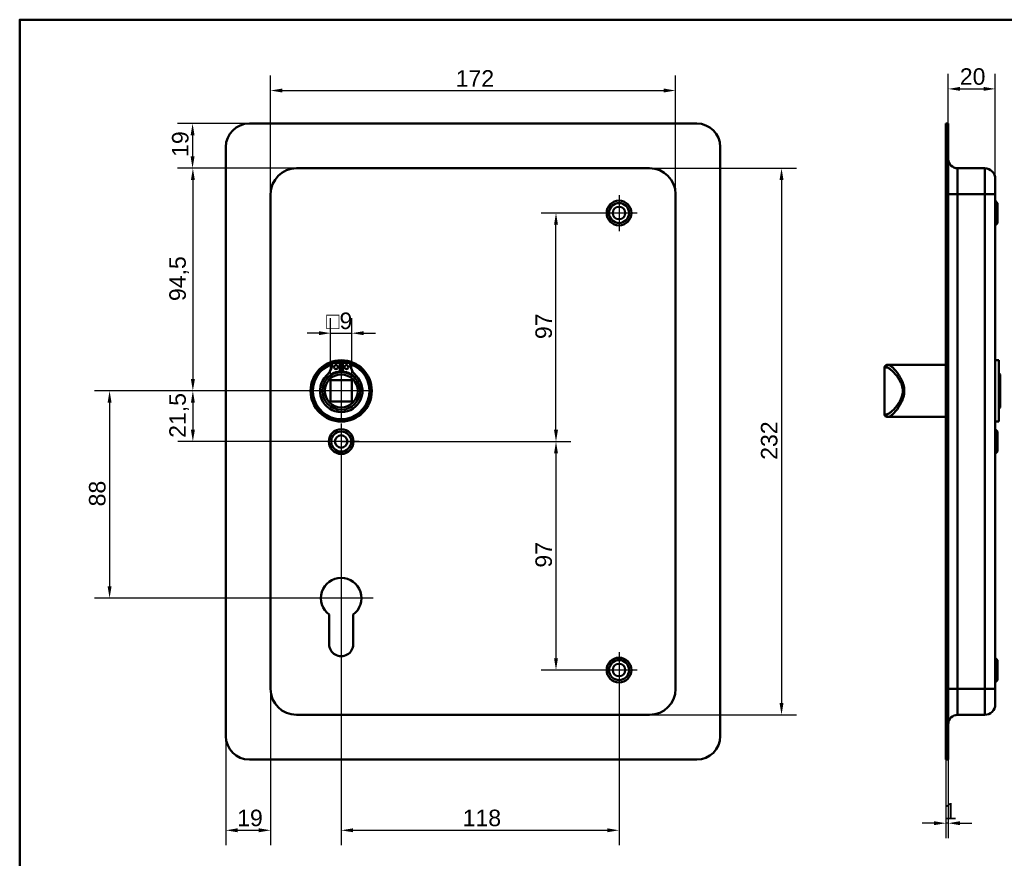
# Model space of a CAD drawing. Header units: millimetres. Extents: x 20 to 833, y 20 to 574.
# Tile 3 of 5: x 20 to 438, y 218 to 574. Entities that reach past the tile are written whole.
import ezdxf

# ---------------------------------------------------------------- set-up
doc = ezdxf.new("R2010")
doc.units = ezdxf.units.MM
doc.header["$LTSCALE"] = 2
for name, color, linetype, lineweight in [('Bemaßungen(DIN)', 7, 'Continuous', 25), ('Mittelpunktmarkierung(DIN)', 7, 'Continuous', 25), ('Sichtbare Kanten(DIN)', 7, 'Continuous', 50), ('Sichtbare tangentiale Kanten(DIN)', 7, 'Continuous', 50), ('Skizziergeometrie(DIN)', 7, 'Continuous', 50)]:
    doc.layers.add(name, color=color, linetype=linetype, lineweight=lineweight)
doc.styles.add('STANDARD-DIN~0', font='arial.ttf')
doc.dimstyles.new('CAD-LAN', dxfattribs={"dimscale": 2, "dimtxt": 3.5, "dimasz": 2.5, "dimexe": 3.175, "dimexo": 0, "dimgap": 0.8, "dimtad": 1, "dimrnd": 1e-08, "dimtxsty": 'STANDARD-DIN~0', "dimcen": 0.09, "dimdle": 10, "dimclrd": 250, "dimclre": 250, "dimclrt": 250, "dimadec": 0, "dimazin": 2, "dimtfac": 1, "dimtmove": 0, "dimatfit": 3, "dimfxl": 1, "dimtolj": 1, "dimtzin": 0, "dimlwd": 25, "dimlwe": 25, "dimarcsym": 0})

# ---------------------------------------------------------------- blocks, each defined once
blk = doc.blocks.new('Ränder Standardrahmen')
at = {"layer": 'Skizziergeometrie(DIN)', "flags": 128}
blk.add_lwpolyline([(10, 10), (10, 287), (410, 287), (410, 10), (10, 10)], dxfattribs=at)
blk = doc.blocks.new('*D8')
at = {"layer": 'Bemaßungen(DIN)', "color": 250, "linetype": 'Continuous', "lineweight": 25, "true_color": 0x3f3f3f, "transparency": 16777216}
for p, q in [((126.55, 499.94), (126.55, 550.29)), ((298.55, 499.94), (298.55, 550.29)), ((131.55, 543.94), (293.55, 543.94))]:
    blk.add_line(p, q, dxfattribs=at)
at = {"layer": 'Bemaßungen(DIN)', "color": 250, "linetype": 'Continuous', "true_color": 0x3f3f3f, "transparency": 16777216}
for points in [[(131.55, 544.78), (131.55, 543.11), (126.55, 543.94)], [(293.55, 544.78), (293.55, 543.11), (298.55, 543.94)]]:
    blk.add_solid(points, dxfattribs=at)
at = {"layer": 'Defpoints', "color": 0, "linetype": 'Continuous', "transparency": 16777216}
for p in [(298.55, 543.94), (126.55, 499.94), (298.55, 499.94)]:
    blk.add_point(p, dxfattribs=at)
at = {"layer": 'Bemaßungen(DIN)', "color": 250, "linetype": 'Continuous', "lineweight": 25, "true_color": 0x3f3f3f, "transparency": 16777216, "insert": (205.18, 552.57), "char_height": 7, "attachment_point": 1, "style": 'STANDARD-DIN~0'}
blk.add_mtext('\\A1;172', dxfattribs=at)
blk = doc.blocks.new('*D9')
at = {"layer": 'Bemaßungen(DIN)', "color": 250, "linetype": 'Continuous', "lineweight": 25, "true_color": 0x3f3f3f, "transparency": 16777216}
for p, q in [((287.55, 510.94), (349.9, 510.94)), ((343.55, 505.94), (343.55, 283.94)), ((287.55, 278.94), (349.9, 278.94))]:
    blk.add_line(p, q, dxfattribs=at)
at = {"layer": 'Bemaßungen(DIN)', "color": 250, "linetype": 'Continuous', "true_color": 0x3f3f3f, "transparency": 16777216}
for points in [[(342.72, 505.94), (344.39, 505.94), (343.55, 510.94)], [(342.72, 283.94), (344.39, 283.94), (343.55, 278.94)]]:
    blk.add_solid(points, dxfattribs=at)
at = {"layer": 'Defpoints', "color": 0, "linetype": 'Continuous', "transparency": 16777216}
for p in [(287.55, 510.94), (287.55, 278.94), (343.55, 278.94)]:
    blk.add_point(p, dxfattribs=at)
at = {"layer": 'Bemaßungen(DIN)', "color": 250, "linetype": 'Continuous', "lineweight": 25, "true_color": 0x3f3f3f, "transparency": 16777216, "insert": (334.8, 387.19), "char_height": 7, "attachment_point": 1, "rotation": 90, "style": 'STANDARD-DIN~0'}
blk.add_mtext('\\A1;232', dxfattribs=at)
blk = doc.blocks.new('*D10')
at = {"layer": 'Bemaßungen(DIN)', "color": 250, "linetype": 'Continuous', "lineweight": 25, "true_color": 0x3f3f3f, "transparency": 16777216}
for p, q in [((137.55, 510.94), (87.2, 510.94)), ((93.55, 505.94), (93.55, 421.44)), ((156.55, 416.44), (87.2, 416.44))]:
    blk.add_line(p, q, dxfattribs=at)
at = {"layer": 'Bemaßungen(DIN)', "color": 250, "linetype": 'Continuous', "true_color": 0x3f3f3f, "transparency": 16777216}
for points in [[(92.72, 505.94), (94.39, 505.94), (93.55, 510.94)], [(92.72, 421.44), (94.39, 421.44), (93.55, 416.44)]]:
    blk.add_solid(points, dxfattribs=at)
at = {"layer": 'Defpoints', "color": 0, "linetype": 'Continuous', "transparency": 16777216}
for p in [(137.55, 510.94), (93.55, 416.44), (156.55, 416.44)]:
    blk.add_point(p, dxfattribs=at)
at = {"layer": 'Bemaßungen(DIN)', "color": 250, "linetype": 'Continuous', "lineweight": 25, "true_color": 0x3f3f3f, "transparency": 16777216, "insert": (83.54, 454.57), "char_height": 7, "attachment_point": 1, "rotation": 90, "style": 'STANDARD-DIN~0'}
blk.add_mtext('\\A1;94,5', dxfattribs=at)
blk = doc.blocks.new('*D11')
at = {"layer": 'Bemaßungen(DIN)', "color": 250, "linetype": 'Continuous', "lineweight": 25, "true_color": 0x3f3f3f, "transparency": 16777216}
for p, q in [((156.55, 416.44), (87.2, 416.44)), ((93.55, 411.44), (93.55, 399.94)), ((156.55, 394.94), (87.2, 394.94))]:
    blk.add_line(p, q, dxfattribs=at)
at = {"layer": 'Bemaßungen(DIN)', "color": 250, "linetype": 'Continuous', "true_color": 0x3f3f3f, "transparency": 16777216}
for points in [[(92.72, 411.44), (94.39, 411.44), (93.55, 416.44)], [(92.72, 399.94), (94.39, 399.94), (93.55, 394.94)]]:
    blk.add_solid(points, dxfattribs=at)
at = {"layer": 'Defpoints', "color": 0, "linetype": 'Continuous', "transparency": 16777216}
for p in [(156.55, 416.44), (93.55, 394.94), (156.55, 394.94)]:
    blk.add_point(p, dxfattribs=at)
at = {"layer": 'Bemaßungen(DIN)', "color": 250, "linetype": 'Continuous', "lineweight": 25, "true_color": 0x3f3f3f, "transparency": 16777216, "insert": (83.54, 396.52), "char_height": 7, "attachment_point": 1, "rotation": 90, "style": 'STANDARD-DIN~0'}
blk.add_mtext('\\A1;21,5', dxfattribs=at)
blk = doc.blocks.new('*D12')
at = {"layer": 'Bemaßungen(DIN)', "color": 250, "linetype": 'Continuous', "lineweight": 25, "true_color": 0x3f3f3f, "transparency": 16777216}
for p, q in [((156.55, 416.44), (51.83, 416.44)), ((58.18, 411.44), (58.18, 333.44)), ((156.55, 328.44), (51.83, 328.44))]:
    blk.add_line(p, q, dxfattribs=at)
at = {"layer": 'Bemaßungen(DIN)', "color": 250, "linetype": 'Continuous', "true_color": 0x3f3f3f, "transparency": 16777216}
for points in [[(57.34, 411.44), (59.01, 411.44), (58.18, 416.44)], [(57.34, 333.44), (59.01, 333.44), (58.18, 328.44)]]:
    blk.add_solid(points, dxfattribs=at)
at = {"layer": 'Defpoints', "color": 0, "linetype": 'Continuous', "transparency": 16777216}
for p in [(156.55, 416.44), (58.18, 328.44), (156.55, 328.44)]:
    blk.add_point(p, dxfattribs=at)
at = {"layer": 'Bemaßungen(DIN)', "color": 250, "linetype": 'Continuous', "lineweight": 25, "true_color": 0x3f3f3f, "transparency": 16777216, "insert": (49.43, 367.42), "char_height": 7, "attachment_point": 1, "rotation": 90, "style": 'STANDARD-DIN~0'}
blk.add_mtext('\\A1;88', dxfattribs=at)
blk = doc.blocks.new('*D13')
at = {"layer": 'Bemaßungen(DIN)', "color": 250, "linetype": 'Continuous', "lineweight": 25, "true_color": 0x3f3f3f, "transparency": 16777216}
for p, q in [((117.55, 529.94), (87.07, 529.94)), ((93.42, 524.94), (93.42, 515.94)), ((137.55, 510.94), (87.07, 510.94))]:
    blk.add_line(p, q, dxfattribs=at)
at = {"layer": 'Bemaßungen(DIN)', "color": 250, "linetype": 'Continuous', "true_color": 0x3f3f3f, "transparency": 16777216}
for points in [[(92.59, 524.94), (94.26, 524.94), (93.42, 529.94)], [(92.59, 515.94), (94.26, 515.94), (93.42, 510.94)]]:
    blk.add_solid(points, dxfattribs=at)
at = {"layer": 'Defpoints', "color": 0, "linetype": 'Continuous', "transparency": 16777216}
for p in [(117.55, 529.94), (93.42, 510.94), (137.55, 510.94)]:
    blk.add_point(p, dxfattribs=at)
at = {"layer": 'Bemaßungen(DIN)', "color": 250, "linetype": 'Continuous', "lineweight": 25, "true_color": 0x3f3f3f, "transparency": 16777216, "insert": (84.67, 515.75), "char_height": 7, "attachment_point": 1, "rotation": 90, "style": 'STANDARD-DIN~0'}
blk.add_mtext('\\A1;19', dxfattribs=at)
blk = doc.blocks.new('*D14')
at = {"layer": 'Bemaßungen(DIN)', "color": 250, "linetype": 'Continuous', "lineweight": 25, "true_color": 0x3f3f3f, "transparency": 16777216}
for p, q in [((156.55, 394.94), (254.12, 394.94)), ((247.77, 389.94), (247.77, 302.94)), ((266.9, 297.94), (241.42, 297.94))]:
    blk.add_line(p, q, dxfattribs=at)
at = {"layer": 'Bemaßungen(DIN)', "color": 250, "linetype": 'Continuous', "true_color": 0x3f3f3f, "transparency": 16777216}
for points in [[(246.94, 389.94), (248.61, 389.94), (247.77, 394.94)], [(246.94, 302.94), (248.61, 302.94), (247.77, 297.94)]]:
    blk.add_solid(points, dxfattribs=at)
at = {"layer": 'Defpoints', "color": 0, "linetype": 'Continuous', "transparency": 16777216}
for p in [(156.55, 394.94), (247.77, 297.94), (266.9, 297.94)]:
    blk.add_point(p, dxfattribs=at)
at = {"layer": 'Bemaßungen(DIN)', "color": 250, "linetype": 'Continuous', "lineweight": 25, "true_color": 0x3f3f3f, "transparency": 16777216, "insert": (239.02, 341.43), "char_height": 7, "attachment_point": 1, "rotation": 90, "style": 'STANDARD-DIN~0'}
blk.add_mtext('\\A1;97', dxfattribs=at)
blk = doc.blocks.new('*D15')
at = {"layer": 'Bemaßungen(DIN)', "color": 250, "linetype": 'Continuous', "lineweight": 25, "true_color": 0x3f3f3f, "transparency": 16777216}
for p, q in [((266.9, 491.94), (241.42, 491.94)), ((247.77, 399.94), (247.77, 486.94)), ((156.55, 394.94), (254.12, 394.94))]:
    blk.add_line(p, q, dxfattribs=at)
at = {"layer": 'Bemaßungen(DIN)', "color": 250, "linetype": 'Continuous', "true_color": 0x3f3f3f, "transparency": 16777216}
for points in [[(246.94, 486.94), (248.61, 486.94), (247.77, 491.94)], [(246.94, 399.94), (248.61, 399.94), (247.77, 394.94)]]:
    blk.add_solid(points, dxfattribs=at)
at = {"layer": 'Defpoints', "color": 0, "linetype": 'Continuous', "transparency": 16777216}
for p in [(247.77, 491.94), (266.9, 491.94), (156.55, 394.94)]:
    blk.add_point(p, dxfattribs=at)
at = {"layer": 'Bemaßungen(DIN)', "color": 250, "linetype": 'Continuous', "lineweight": 25, "true_color": 0x3f3f3f, "transparency": 16777216, "insert": (239.02, 438.43), "char_height": 7, "attachment_point": 1, "rotation": 90, "style": 'STANDARD-DIN~0'}
blk.add_mtext('\\A1;97', dxfattribs=at)
blk = doc.blocks.new('*D16')
at = {"layer": 'Bemaßungen(DIN)', "color": 250, "linetype": 'Continuous', "lineweight": 25, "true_color": 0x3f3f3f, "transparency": 16777216}
for p, q in [((156.55, 387.29), (156.55, 223.59)), ((274.55, 290.29), (274.55, 223.59)), ((161.55, 229.94), (269.55, 229.94))]:
    blk.add_line(p, q, dxfattribs=at)
at = {"layer": 'Bemaßungen(DIN)', "color": 250, "linetype": 'Continuous', "true_color": 0x3f3f3f, "transparency": 16777216}
for points in [[(161.55, 230.78), (161.55, 229.11), (156.55, 229.94)], [(269.55, 230.78), (269.55, 229.11), (274.55, 229.94)]]:
    blk.add_solid(points, dxfattribs=at)
at = {"layer": 'Defpoints', "color": 0, "linetype": 'Continuous', "transparency": 16777216}
for p in [(156.55, 387.29), (274.55, 290.29), (274.55, 229.94)]:
    blk.add_point(p, dxfattribs=at)
at = {"layer": 'Bemaßungen(DIN)', "color": 250, "linetype": 'Continuous', "lineweight": 25, "true_color": 0x3f3f3f, "transparency": 16777216, "insert": (208.14, 238.69), "char_height": 7, "attachment_point": 1, "style": 'STANDARD-DIN~0'}
blk.add_mtext('\\A1;118', dxfattribs=at)
blk = doc.blocks.new('*D17')
at = {"layer": 'Bemaßungen(DIN)', "color": 250, "linetype": 'Continuous', "lineweight": 25, "true_color": 0x3f3f3f, "transparency": 16777216}
for p, q in [((126.55, 289.94), (126.55, 223.59)), ((107.55, 269.94), (107.55, 223.59)), ((112.55, 229.94), (121.55, 229.94))]:
    blk.add_line(p, q, dxfattribs=at)
at = {"layer": 'Bemaßungen(DIN)', "color": 250, "linetype": 'Continuous', "true_color": 0x3f3f3f, "transparency": 16777216}
for points in [[(112.55, 230.78), (112.55, 229.11), (107.55, 229.94)], [(121.55, 230.78), (121.55, 229.11), (126.55, 229.94)]]:
    blk.add_solid(points, dxfattribs=at)
at = {"layer": 'Defpoints', "color": 0, "linetype": 'Continuous', "transparency": 16777216}
for p in [(126.55, 289.94), (107.55, 269.94), (126.55, 229.94)]:
    blk.add_point(p, dxfattribs=at)
at = {"layer": 'Bemaßungen(DIN)', "color": 250, "linetype": 'Continuous', "lineweight": 25, "true_color": 0x3f3f3f, "transparency": 16777216, "insert": (112.36, 238.69), "char_height": 7, "attachment_point": 1, "style": 'STANDARD-DIN~0'}
blk.add_mtext('\\A1;19', dxfattribs=at)
blk = doc.blocks.new('*D18')
at = {"layer": 'Bemaßungen(DIN)', "color": 250, "linetype": 'Continuous', "lineweight": 25, "true_color": 0x3f3f3f, "transparency": 16777216}
for p, q in [((152.05, 420.94), (152.05, 447.29)), ((161.05, 420.94), (161.05, 447.29)), ((147.05, 440.94), (142.05, 440.94)), ((152.05, 440.94), (161.05, 440.94)), ((166.05, 440.94), (171.05, 440.94))]:
    blk.add_line(p, q, dxfattribs=at)
at = {"layer": 'Bemaßungen(DIN)', "color": 250, "linetype": 'Continuous', "true_color": 0x3f3f3f, "transparency": 16777216}
for points in [[(147.05, 441.78), (147.05, 440.11), (152.05, 440.94)], [(166.05, 441.78), (166.05, 440.11), (161.05, 440.94)]]:
    blk.add_solid(points, dxfattribs=at)
at = {"layer": 'Defpoints', "color": 0, "linetype": 'Continuous', "transparency": 16777216}
for p in [(161.05, 440.94), (152.05, 420.94), (161.05, 420.94)]:
    blk.add_point(p, dxfattribs=at)
at = {"layer": 'Bemaßungen(DIN)', "color": 250, "linetype": 'Continuous', "lineweight": 25, "true_color": 0x3f3f3f, "transparency": 16777216, "insert": (150.18, 449.69), "char_height": 7, "attachment_point": 1, "style": 'STANDARD-DIN~0'}
blk.add_mtext('\\A1;\\fAIGDT|b0|i0;\\H7.0000;o\\fArial|b0|i0;\\H7.0000;9', dxfattribs=at)
blk = doc.blocks.new('*D19')
at = {"layer": 'Bemaßungen(DIN)', "color": 250, "linetype": 'Continuous', "lineweight": 25, "true_color": 0x3f3f3f, "transparency": 16777216}
for p, q in [((414.34, 529.94), (414.34, 550.98)), ((434.34, 506.44), (434.34, 550.98)), ((419.34, 544.63), (429.34, 544.63))]:
    blk.add_line(p, q, dxfattribs=at)
at = {"layer": 'Bemaßungen(DIN)', "color": 250, "linetype": 'Continuous', "true_color": 0x3f3f3f, "transparency": 16777216}
for points in [[(419.34, 545.47), (419.34, 543.8), (414.34, 544.63)], [(429.34, 545.47), (429.34, 543.8), (434.34, 544.63)]]:
    blk.add_solid(points, dxfattribs=at)
at = {"layer": 'Defpoints', "color": 0, "linetype": 'Continuous', "transparency": 16777216}
for p in [(434.34, 544.63), (414.34, 529.94), (434.34, 506.44)]:
    blk.add_point(p, dxfattribs=at)
at = {"layer": 'Bemaßungen(DIN)', "color": 250, "linetype": 'Continuous', "lineweight": 25, "true_color": 0x3f3f3f, "transparency": 16777216, "insert": (419.28, 553.38), "char_height": 7, "attachment_point": 1, "style": 'STANDARD-DIN~0'}
blk.add_mtext('\\A1;20', dxfattribs=at)
blk = doc.blocks.new('*D20')
at = {"layer": 'Bemaßungen(DIN)', "color": 250, "linetype": 'Continuous', "lineweight": 25, "true_color": 0x3f3f3f, "transparency": 16777216}
for p, q in [((413.34, 259.94), (413.34, 226.59)), ((414.34, 259.94), (414.34, 226.59)), ((408.34, 232.94), (403.34, 232.94)), ((414.34, 232.94), (413.34, 232.94)), ((419.34, 232.94), (424.34, 232.94))]:
    blk.add_line(p, q, dxfattribs=at)
at = {"layer": 'Bemaßungen(DIN)', "color": 250, "linetype": 'Continuous', "true_color": 0x3f3f3f, "transparency": 16777216}
for points in [[(408.34, 233.78), (408.34, 232.11), (413.34, 232.94)], [(419.34, 233.78), (419.34, 232.11), (414.34, 232.94)]]:
    blk.add_solid(points, dxfattribs=at)
at = {"layer": 'Defpoints', "color": 0, "linetype": 'Continuous', "transparency": 16777216}
for p in [(413.34, 259.94), (414.34, 259.94), (413.34, 232.94)]:
    blk.add_point(p, dxfattribs=at)
at = {"layer": 'Bemaßungen(DIN)', "color": 250, "linetype": 'Continuous', "lineweight": 25, "true_color": 0x3f3f3f, "transparency": 16777216, "insert": (412.55, 241.57), "char_height": 7, "attachment_point": 1, "style": 'STANDARD-DIN~0'}
blk.add_mtext('\\A1;1', dxfattribs=at)

msp = doc.modelspace()

# ---------------------------------------------------------------- linework, layer by layer
at = {"layer": 'Mittelpunktmarkierung(DIN)', "linetype": 'Continuous'}
for p, q in [((274.552, 499.593), (274.552, 484.293)), ((282.202, 491.943), (266.902, 491.943)), ((156.552, 428.443), (156.552, 404.443)), ((168.552, 416.443), (144.552, 416.443)), ((156.552, 402.593), (156.552, 387.293)), ((164.202, 394.943), (148.902, 394.943)), ((156.552, 342.043), (156.552, 318.443)), ((170.152, 328.443), (142.952, 328.443)), ((274.552, 305.593), (274.552, 290.293)), ((282.202, 297.943), (266.902, 297.943))]:
    msp.add_line(p, q, dxfattribs=at)
at = {"layer": 'Sichtbare Kanten(DIN)'}
for p, q in [((117.552, 529.943), (307.552, 529.943)), ((414.343, 529.943), (413.343, 529.943)), ((413.343, 519.943), (413.343, 529.943)), ((414.343, 529.943), (414.343, 519.943)), ((107.552, 269.943), (107.552, 519.943)), ((317.552, 519.943), (317.552, 269.943)), ((413.343, 269.943), (413.343, 519.943)), ((414.343, 269.943), (414.343, 519.943)), ((287.552, 510.943), (137.552, 510.943)), ((418.343, 510.943), (429.843, 510.943)), ((434.343, 506.443), (434.343, 499.943)), ((126.552, 499.943), (126.552, 289.943)), ((298.552, 289.943), (298.552, 499.943)), ((434.343, 289.943), (434.343, 499.943)), ((435.343, 496.193), (434.343, 497.193)), ((435.343, 496.193), (435.343, 487.693)), ((435.343, 487.693), (434.343, 486.693)), ((152.912, 428.401), (155.935, 428.401)), ((155.935, 428.401), (155.935, 424.701)), ((157.169, 424.701), (157.169, 428.401)), ((157.169, 428.401), (160.193, 428.401)), ((388.343, 427.443), (389.012, 427.443)), ((393.343, 427.443), (389.012, 427.443)), ((413.343, 427.443), (393.343, 427.443)), ((435.843, 429.443), (434.343, 429.443)), ((435.843, 403.443), (435.843, 429.443)), ((387.343, 426.443), (387.343, 406.443)), ((436.343, 423.443), (435.843, 423.943)), ((436.343, 423.443), (436.343, 409.443)), ((152.052, 411.943), (152.052, 420.943)), ((152.052, 420.943), (161.052, 420.943)), ((161.052, 420.943), (161.052, 411.943)), ((161.052, 411.943), (152.052, 411.943)), ((436.343, 409.443), (435.843, 408.943)), ((389.012, 405.443), (388.343, 405.443)), ((393.343, 405.443), (389.012, 405.443)), ((413.343, 405.443), (393.343, 405.443)), ((435.843, 403.443), (434.343, 403.443)), ((435.343, 399.193), (434.343, 400.193)), ((435.343, 399.193), (435.343, 390.693)), ((435.343, 390.693), (434.343, 389.693)), ((151.452, 308.937), (151.495, 321.487)), ((161.632, 321.503), (161.652, 308.928)), ((435.343, 302.193), (434.343, 303.193)), ((435.343, 302.193), (435.343, 293.693)), ((435.343, 293.693), (434.343, 292.693)), ((434.343, 289.943), (434.343, 283.443)), ((137.552, 278.943), (287.552, 278.943)), ((418.343, 278.943), (429.843, 278.943)), ((413.343, 259.943), (413.343, 269.943)), ((414.343, 269.943), (414.343, 259.943)), ((307.552, 259.943), (117.552, 259.943)), ((413.343, 259.943), (414.343, 259.943))]:
    msp.add_line(p, q, dxfattribs=at)
for centre, radius in [((274.552, 491.943), 5.25), ((274.552, 491.943), 4.25), ((274.552, 491.943), 2.65), ((156.552, 416.443), 13), ((156.552, 416.443), 12.5), ((154.32, 426.551), 0.85), ((158.784, 426.551), 0.85), ((156.552, 416.443), 8), ((156.552, 416.443), 7), ((156.552, 394.943), 5.25), ((156.552, 394.943), 4.25), ((156.552, 394.943), 2.65), ((274.552, 297.943), 5.25), ((274.552, 297.943), 4.25), ((274.552, 297.943), 2.65)]:
    msp.add_circle(centre, radius, dxfattribs=at)
for centre, radius, start, end in [((117.552, 519.943), 10, 90, 180), ((307.552, 519.943), 10, 0, 90), ((418.343, 514.943), 4, 180, 270), ((137.552, 499.943), 11, 90, 180), ((287.552, 499.943), 11, 0, 90), ((429.843, 506.443), 4.5, 0, 90), ((156.552, 416.443), 12, 108.17213, 71.82787), ((144.229, 429.141), 8.678, 314.1409, 355.03295), ((156.552, 416.443), 12, 85.21102, 94.78898), ((168.875, 429.141), 8.678, 184.96705, 225.8591), ((388.343, 426.443), 1, 90, 180), ((156.552, 416.443), 9.017, 134.1409, 45.8591), ((156.552, 417.176), 7.55, 94.68501, 144.3129), ((156.552, 416.443), 8.2, 63.63056, 116.36944), ((156.552, 416.443), 9, 86.0711, 93.9289), ((156.552, 417.176), 7.55, 35.6871, 85.31499), ((388.343, 406.443), 1, 180, 270), ((156.552, 328.443), 8.6, 306.20625, 233.98041), ((156.552, 308.92), 5.1, 179.80533, 0.09125), ((137.552, 289.943), 11, 180, 270), ((287.552, 289.943), 11, 270, 0), ((429.843, 283.443), 4.5, 270, 0), ((418.343, 274.943), 4, 90, 180), ((117.552, 269.943), 10, 180, 270), ((307.552, 269.943), 10, 270, 0)]:
    msp.add_arc(centre, radius, start, end, dxfattribs=at)
at = {"layer": 'Sichtbare tangentiale Kanten(DIN)'}
for p, q in [((413.343, 519.943), (414.343, 519.943)), ((418.343, 510.943), (418.343, 499.943)), ((429.843, 499.943), (429.843, 510.943)), ((418.343, 499.943), (414.343, 499.943)), ((418.343, 289.943), (418.343, 499.943)), ((418.343, 499.943), (429.843, 499.943)), ((429.843, 499.943), (434.343, 499.943)), ((429.843, 499.943), (429.843, 289.943)), ((388.048, 426.443), (387.343, 426.443)), ((387.343, 406.443), (388.048, 406.443)), ((418.343, 289.943), (414.343, 289.943)), ((418.343, 289.943), (418.343, 278.943)), ((418.343, 289.943), (429.843, 289.943)), ((429.843, 289.943), (434.343, 289.943)), ((429.843, 278.943), (429.843, 289.943)), ((414.343, 269.943), (413.343, 269.943))]:
    msp.add_line(p, q, dxfattribs=at)
for centre, major_axis, start_param, end_param in [((389.012, 426.443), (0, 1), 0, 1.5707963), ((389.012, 406.443), (0, -1), 4.712389, 6.2831853)]:
    msp.add_ellipse(centre, major_axis=major_axis, ratio=0.9647528, start_param=start_param, end_param=end_param, dxfattribs=at)
for points, knots in [([(389.012, 405.443), (389.227, 405.443), (389.763, 405.65), (391.156, 406.776), (393.253, 409.24), (395.261, 412.842), (395.821, 416.433), (395.48, 418.67), (394.927, 420.302), (394.25, 421.809), (392.853, 424.128), (391.153, 426.109), (389.764, 427.235), (389.227, 427.443), (389.012, 427.443)], [-3.4261334, -3.4261334, -3.4261334, -3.4261334, -3.1814096, -2.9366858, -2.4472382, -1.9577905, -1.7130667, -1.4683429, -1.345981, -1.2236191, -0.9788953, -0.4894476, -0.2447238, 0, 0, 0, 0]), ([(388.048, 426.443), (388.274, 426.443), (388.556, 426.348), (388.88, 426.173), (389.204, 425.998), (389.57, 425.742), (389.963, 425.422), (390.748, 424.78), (391.643, 423.88), (392.502, 422.776), (392.932, 422.225), (393.351, 421.622), (393.729, 420.965), (393.918, 420.636), (394.096, 420.294), (394.258, 419.937), (394.419, 419.58), (394.565, 419.209), (394.686, 418.826), (394.927, 418.061), (395.071, 417.247), (395.069, 416.433), (395.067, 415.618), (394.92, 414.802), (394.681, 414.039), (394.201, 412.514), (393.357, 411.205), (392.495, 410.102), (391.632, 408.999), (390.745, 408.103), (389.962, 407.463), (389.571, 407.143), (389.205, 406.887), (388.881, 406.712), (388.556, 406.537), (388.274, 406.443), (388.048, 406.443)], [0, 0, 0, 0, 0.2447238, 0.2447238, 0.2447238, 0.4894476, 0.4894476, 0.4894476, 0.9788953, 0.9788953, 0.9788953, 1.2236191, 1.2236191, 1.2236191, 1.345981, 1.345981, 1.345981, 1.4683429, 1.4683429, 1.4683429, 1.7130667, 1.7130667, 1.7130667, 1.9577905, 1.9577905, 1.9577905, 2.4472382, 2.4472382, 2.4472382, 2.9366858, 2.9366858, 2.9366858, 3.1814096, 3.1814096, 3.1814096, 3.4261334, 3.4261334, 3.4261334, 3.4261334])]:
    msp.add_open_spline(points, degree=3, knots=knots, dxfattribs=at)

# ---------------------------------------------------------------- block references
at = {"xscale": 2, "yscale": 2, "zscale": 2}
msp.add_blockref('Ränder Standardrahmen', (0, 0), dxfattribs=at)

# ---------------------------------------------------------------- dimensions: what is measured, and where the dimension line sits
at = {"layer": 'Bemaßungen(DIN)', "color": 250, "linetype": 'Continuous', "lineweight": 25, "true_color": 0x3f3f3f}
for base, p1, p2, angle, override, picture, middle in [((298.552, 543.943), (126.552, 499.943), (298.552, 499.943), 180, {"dimgap": 0.8, "dimdec": 2, "dimtol": 0, "dimlim": 0, "dimtp": 0, "dimtm": 0, "dimtdec": 2, "dimtofl": 0, "dimatfit": 1}, '*D8', (212.552, 543.943)), ((93.423, 510.943), (117.552, 529.943), (137.552, 510.943), 270, {"dimgap": 0.8, "dimdec": 2, "dimtol": 0, "dimlim": 0, "dimtp": 0, "dimtm": 0, "dimtdec": 2, "dimtofl": 0, "dimatfit": 1}, '*D13', (93.423, 520.443)), ((93.552, 416.443), (137.552, 510.943), (156.552, 416.443), 90, {"dimgap": 0.8, "dimdec": 2, "dimtol": 0, "dimlim": 0, "dimtp": 0, "dimtm": 0, "dimtdec": 2, "dimtofl": 0, "dimatfit": 1}, '*D10', (93.552, 463.693)), ((343.552, 278.943), (287.552, 510.943), (287.552, 278.943), 90, {"dimgap": 0.8, "dimdec": 2, "dimtol": 0, "dimlim": 0, "dimtp": 0, "dimtm": 0, "dimtdec": 2, "dimtofl": 0, "dimatfit": 1}, '*D9', (343.552, 394.943)), ((247.773, 491.943), (156.552, 394.943), (266.902, 491.943), 90, {"dimgap": 0.8, "dimdec": 2, "dimtol": 0, "dimlim": 0, "dimtp": 0, "dimtm": 0, "dimtdec": 2, "dimtofl": 0, "dimatfit": 1}, '*D15', (247.773, 443.443)), ((58.178, 328.443), (156.552, 416.443), (156.552, 328.443), 90, {"dimgap": 0.8, "dimdec": 2, "dimtol": 0, "dimlim": 0, "dimtp": 0, "dimtm": 0, "dimtdec": 2, "dimtofl": 0, "dimatfit": 1}, '*D12', (58.178, 372.443)), ((93.552, 394.943), (156.552, 416.443), (156.552, 394.943), 90, {"dimgap": 0.8, "dimdec": 2, "dimtol": 0, "dimlim": 0, "dimtp": 0, "dimtm": 0, "dimtdec": 2, "dimtofl": 0, "dimatfit": 1}, '*D11', (93.552, 405.693)), ((247.773, 297.943), (156.552, 394.943), (266.902, 297.943), 90, {"dimgap": 0.8, "dimdec": 2, "dimtol": 0, "dimlim": 0, "dimtp": 0, "dimtm": 0, "dimtdec": 2, "dimtofl": 0, "dimatfit": 1}, '*D14', (247.773, 346.443)), ((274.552, 229.943), (156.552, 387.293), (274.552, 290.293), 180, {"dimgap": 0.8, "dimdec": 2, "dimtol": 0, "dimlim": 0, "dimtp": 0, "dimtm": 0, "dimtdec": 2, "dimtofl": 0, "dimatfit": 1}, '*D16', (215.552, 229.943)), ((413.343, 232.943), (414.343, 259.943), (413.343, 259.943), 180, {"dimgap": 0.8, "dimdec": 2, "dimtol": 0, "dimlim": 0, "dimtp": 0, "dimtm": 0, "dimtdec": 2, "dimtofl": 1, "dimatfit": 1}, '*D20', (413.843, 232.943))]:
    dim = msp.add_linear_dim(base=base, p1=p1, p2=p2, angle=angle, dimstyle='CAD-LAN', override=override, dxfattribs=at)
    dim.commit()
    dim.dimension.update_dxf_attribs({"geometry": picture, "text_midpoint": middle, "dimtype": 160})
for base, p1, p2, picture, middle in [((434.343, 544.633), (414.343, 529.943), (434.343, 506.443), '*D19', (424.343, 544.633)), ((126.552, 229.943), (107.552, 269.943), (126.552, 289.943), '*D17', (117.052, 229.943))]:
    dim = msp.add_linear_dim(base=base, p1=p1, p2=p2, dimstyle='CAD-LAN', override={"dimgap": 0.8, "dimdec": 2, "dimtol": 0, "dimlim": 0, "dimtp": 0, "dimtm": 0, "dimtdec": 2, "dimtofl": 0, "dimatfit": 1}, dxfattribs=at)
    dim.commit()
    dim.dimension.update_dxf_attribs({"geometry": picture, "text_midpoint": middle, "dimtype": 160})
dim = msp.add_linear_dim(base=(161.052, 440.943), p1=(152.052, 420.943), p2=(161.052, 420.943), angle=180, text='\\fAIGDT|b0|i0;\\H7.0000;o\\fArial|b0|i0;\\H7.0000;<>', dimstyle='CAD-LAN', override={"dimgap": 0.8, "dimdec": 2, "dimtol": 0, "dimlim": 0, "dimtp": 0, "dimtm": 0, "dimtdec": 2, "dimtofl": 1, "dimatfit": 1}, dxfattribs=at)
dim.commit()
dim.dimension.update_dxf_attribs({"geometry": '*D18', "text_midpoint": (156.552, 440.943), "dimtype": 160})

doc.saveas('drawing.dxf')
